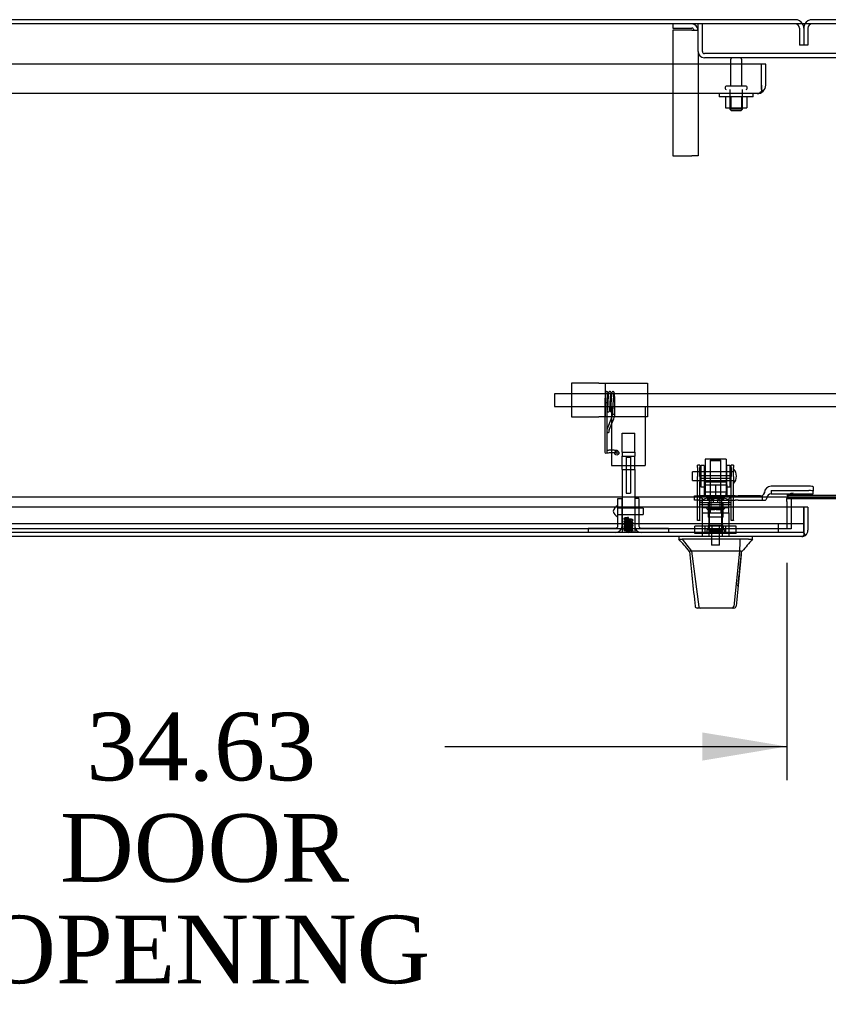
# Model space of a CAD drawing. Header units: inches. Extents: x 2 to 538, y -2 to 358.
# Tile 19 of 33: x 128 to 152, y 252 to 281. Entities that reach past the tile are written whole.
import ezdxf
from ezdxf.enums import TextEntityAlignment as Align
from ezdxf.lldxf.tags import DXFTag

# ---------------------------------------------------------------- set-up
doc = ezdxf.new("R2010")
doc.units = ezdxf.units.IN
doc.header["$MEASUREMENT"] = 0
for name, color, linetype in [('COM40147', 7, 'Continuous'), ('COM40430', 7, 'Continuous'), ('COM52826', 7, 'Continuous'), ('COM52829', 7, 'Continuous'), ('COM52832', 7, 'Continuous'), ('COM52833', 7, 'Continuous'), ('COM52854', 7, 'Continuous'), ('COM52855', 7, 'Continuous'), ('COM52856', 7, 'Continuous'), ('COM53519', 7, 'Continuous'), ('COM70782', 7, 'Continuous'), ('COM70838', 7, 'Continuous'), ('COM70839-6', 7, 'Continuous'), ('COM71126-3', 7, 'Continuous'), ('COM71127-1', 7, 'Continuous'), ('COM71128-1', 7, 'Continuous'), ('COM71129-1', 7, 'Continuous'), ('Default', 7, 'Continuous'), ('GSK11033', 7, 'Continuous'), ('HAN13064', 7, 'Continuous'), ('HAN13064_NUT', 7, 'Continuous'), ('HAN13064_SCREW', 7, 'Continuous'), ('HAN_NUT', 7, 'Continuous'), ('NTS166105', 7, 'Continuous'), ('NTS18147', 7, 'Continuous'), ('ROL87452', 7, 'Continuous'), ('RVT17750', 7, 'Continuous'), ('RVT17786', 7, 'Continuous'), ('RVT19000', 7, 'Continuous'), ('SPC87322', 7, 'Continuous'), ('SPR20245', 7, 'Continuous'), ('SPR20270', 7, 'Continuous'), ('STD26094', 7, 'Continuous'), ('STD26265', 7, 'Continuous'), ('WAF25059', 7, 'Continuous'), ('WAF25376', 7, 'Continuous'), ('WAM30038', 7, 'Continuous')]:
    doc.layers.add(name, color=color, linetype=linetype)
doc.styles.add('SEACAD_Times_New_Roman', font='times.ttf')
tags = doc.linetypes.add('HIDDEN2', pattern=[0.1875, 0.125, -0.0625]).pattern_tags.tags
tags[6:7] = [DXFTag(74, 4), DXFTag(75, 0), DXFTag(340, '0'), DXFTag(46, 0.0), DXFTag(50, 0.0), DXFTag(44, 0.0), DXFTag(45, 0.0)]
tags[4:5] = [DXFTag(74, 4), DXFTag(75, 0), DXFTag(340, '0'), DXFTag(46, 0.0), DXFTag(50, 0.0), DXFTag(44, 0.0), DXFTag(45, 0.0)]
doc.dimstyles.new('HAMMOND_(STH_-_540x360)', dxfattribs={"dimtxt": 2, "dimasz": 2.5, "dimexe": 1, "dimexo": 1, "dimgap": 0.5, "dimtad": 0, "dimtih": 1, "dimtoh": 1, "dimzin": 0, "dimdsep": 46, "dimtxsty": 'SEACAD_Times_New_Roman', "dimblk1": '_SE_FILLED', "dimblk2": '_SE_FILLED', "dimsah": 1, "dimcen": 1, "dimadec": 0, "dimazin": 0, "dimtfac": 0.8, "dimtofl": 0, "dimtmove": 0, "dimatfit": 3, "dimfxl": 1, "dimtolj": 1, "dimtzin": 0, "dimarcsym": 0})

# ---------------------------------------------------------------- blocks, each defined once
blk = doc.blocks.new('SE')
at = {"layer": 'COM40147', "color": 7, "linetype": 'HIDDEN2'}
for p, q in [((150.181, 279.831), (116.431, 279.831)), ((150.306, 279.831), (150.181, 279.831)), ((150.181, 279.206), (150.181, 279.831)), ((150.181, 279.206), (150.181, 279.831)), ((150.306, 279.206), (150.306, 279.831)), ((150.181, 279.206), (150.181, 279.206)), ((150.181, 279.079), (150.181, 279.206)), ((150.181, 279.206), (150.181, 279.028)), ((150.181, 279.079), (150.231, 279.028)), ((150.056, 278.956), (116.556, 278.956)), ((150.056, 278.956), (150.056, 278.956)), ((150.056, 278.956), (150.056, 278.956))]:
    blk.add_line(p, q, dxfattribs=at)
for start, end in [(270.1219, 314.5601), (314.5601, 0), (270, 270.0436)]:
    blk.add_arc((150.056, 279.206), 0.25, start, end, dxfattribs=at)
blk.add_open_spline([(150.181, 279.028), (150.16, 279.005), (150.139, 278.987), (150.097, 278.963), (150.077, 278.956), (150.056, 278.956)], degree=3, knots=[0, 0, 0, 0, 0.5, 0.5, 1, 1, 1, 1], dxfattribs=at)
at = {"layer": 'COM40430', "color": 7, "linetype": 'HIDDEN2'}
for p, q in [((147.556, 281.018), (147.556, 280.893)), ((147.556, 280.893), (148.121, 280.893)), ((148.121, 280.833), (147.556, 280.833)), ((147.556, 280.833), (147.556, 277.112)), ((148.121, 280.833), (148.306, 280.833)), ((148.306, 280.203), (148.306, 277.112)), ((147.556, 277.112), (148.121, 277.112)), ((148.306, 277.112), (148.121, 277.112))]:
    blk.add_line(p, q, dxfattribs=at)
for radius in [0.185, 0.06]:
    blk.add_arc((148.121, 280.833), radius, 0, 90, dxfattribs=at)
at = {"layer": 'COM52826', "color": 7, "linetype": 'Continuous'}
for p, q in [((151.431, 266.731), (115.806, 266.731)), ((151.431, 266.041), (151.431, 266.731)), ((151.556, 266.731), (151.431, 266.731)), ((151.431, 266.731), (151.431, 266.231)), ((151.556, 266.731), (151.556, 266.041)), ((151.431, 266.041), (151.431, 266.041)), ((151.431, 266.041), (151.431, 265.892)), ((151.431, 265.959), (151.431, 266.041)), ((151.431, 265.959), (151.48, 265.892)), ((151.371, 265.856), (115.866, 265.856)), ((151.371, 265.856), (151.371, 265.856)), ((151.371, 265.856), (151.371, 265.856))]:
    blk.add_line(p, q, dxfattribs=at)
for start, end in [(270.1208, 306.194), (306.194, 0), (270, 270.0589)]:
    blk.add_arc((151.371, 266.041), 0.185, start, end, dxfattribs=at)
blk.add_open_spline([(151.431, 265.892), (151.421, 265.88), (151.411, 265.872), (151.396, 265.862), (151.391, 265.86), (151.381, 265.857), (151.376, 265.856), (151.371, 265.856)], degree=3, knots=[0, 0, 0, 0, 0.5, 0.5, 0.75, 0.75, 1, 1, 1, 1], dxfattribs=at)
at = {"layer": 'COM52829', "color": 7, "linetype": 'Continuous'}
blk.add_line((151.056, 266.958), (151.056, 266.731), dxfattribs=at)
at = {"layer": 'COM52829', "color": 7, "linetype": 'HIDDEN2'}
for p, q in [((151.056, 266.731), (151.056, 266.081)), ((151.056, 266.081), (150.931, 266.081))]:
    blk.add_line(p, q, dxfattribs=at)
for radius, end in [(0.185, 172.8497), (0.06, 157.4313)]:
    blk.add_arc((151.116, 266.958), radius, 90, end, dxfattribs=at)
at = {"layer": 'COM52829', "color": 7, "linetype": 'Continuous'}
for radius, start in [(0.185, 172.8497), (0.06, 157.4313)]:
    blk.add_arc((151.116, 266.958), radius, start, 180, dxfattribs=at)
at = {"layer": 'COM52832', "color": 7, "linetype": 'HIDDEN2'}
for p, q in [((145.371, 270.393), (144.556, 270.393)), ((144.556, 270.393), (144.556, 269.393)), ((145.371, 270.393), (145.556, 270.393)), ((145.556, 270.393), (145.616, 270.393)), ((145.556, 270.393), (145.556, 269.393)), ((145.616, 270.393), (146.806, 270.393)), ((146.806, 270.393), (146.806, 269.393)), ((144.556, 269.393), (145.371, 269.393)), ((145.556, 269.393), (145.371, 269.393)), ((145.616, 269.393), (145.556, 269.393)), ((146.806, 269.393), (145.616, 269.393))]:
    blk.add_line(p, q, dxfattribs=at)
at = {"layer": 'COM52833', "color": 7, "linetype": 'HIDDEN2'}
for p, q in [((148.306, 280.203), (148.306, 281.018)), ((148.431, 280.203), (148.431, 281.018)), ((156.121, 280.143), (148.491, 280.143)), ((156.121, 280.018), (148.491, 280.018))]:
    blk.add_line(p, q, dxfattribs=at)
for radius in [0.185, 0.06]:
    blk.add_arc((148.491, 280.203), radius, 180, 270, dxfattribs=at)
at = {"layer": 'COM52854', "color": 7, "linetype": 'HIDDEN2'}
for p, q in [((145.743, 269.706), (145.743, 268.141)), ((145.743, 269.706), (146.743, 269.706)), ((146.743, 269.706), (146.743, 268.141)), ((145.743, 268.141), (145.743, 267.956)), ((145.743, 267.956), (146.743, 267.956)), ((146.743, 268.141), (146.743, 267.956))]:
    blk.add_line(p, q, dxfattribs=at)
blk.add_circle((145.899, 268.331), 0.0625, dxfattribs=at)
at = {"layer": 'COM52855', "color": 7, "linetype": 'HIDDEN2'}
for p, q in [((146.181, 268.206), (146.181, 267.143)), ((146.181, 268.206), (146.306, 268.206)), ((146.306, 268.206), (146.306, 267.143)), ((146.181, 267.143), (146.306, 267.143))]:
    blk.add_line(p, q, dxfattribs=at)
at = {"layer": 'COM52856', "color": 7, "linetype": 'HIDDEN2'}
for p, q in [((145.931, 266.166), (145.931, 266.981)), ((145.931, 266.981), (146.056, 266.981)), ((146.056, 266.166), (146.056, 266.981)), ((146.431, 266.981), (146.431, 266.166)), ((146.556, 266.981), (146.431, 266.981)), ((146.556, 266.981), (146.556, 266.166)), ((145.056, 266.106), (145.871, 266.106)), ((145.056, 266.106), (145.056, 265.981)), ((146.616, 266.106), (147.431, 266.106)), ((147.431, 266.106), (147.431, 265.981))]:
    blk.add_line(p, q, dxfattribs=at)
for centre, radius, start, end in [((145.871, 266.166), 0.185, 270, 0), ((145.871, 266.166), 0.06, 270, 0), ((146.616, 266.166), 0.185, 180, 270), ((146.616, 266.166), 0.06, 180, 270)]:
    blk.add_arc(centre, radius, start, end, dxfattribs=at)
at = {"layer": 'COM53519', "color": 7, "linetype": 'HIDDEN2'}
for p, q in [((144.056, 270.081), (144.056, 269.706)), ((223.056, 270.081), (144.056, 270.081)), ((144.056, 269.706), (145.743, 269.706)), ((146.743, 269.706), (223.056, 269.706))]:
    blk.add_line(p, q, dxfattribs=at)
at = {"layer": 'COM70782', "color": 7, "linetype": 'HIDDEN2'}
for p, q in [((146.056, 268.357), (146.056, 268.919)), ((146.056, 268.919), (146.431, 268.919)), ((146.431, 268.357), (146.431, 268.919)), ((146.056, 268.357), (146.056, 268.232)), ((146.056, 268.357), (146.431, 268.357)), ((146.056, 267.954), (146.056, 268.232)), ((146.056, 268.232), (146.431, 268.232)), ((146.431, 268.357), (146.431, 268.232)), ((146.431, 267.954), (146.431, 268.232)), ((146.056, 267.844), (146.056, 267.954)), ((146.056, 267.954), (146.431, 267.954)), ((146.431, 267.844), (146.431, 267.954)), ((146.056, 267.844), (146.056, 265.981)), ((146.056, 267.844), (146.431, 267.844)), ((146.431, 267.844), (146.431, 265.981))]:
    blk.add_line(p, q, dxfattribs=at)
at = {"layer": 'COM70838', "color": 7, "linetype": 'HIDDEN2'}
for p, q in [((151.582, 267.345), (150.462, 267.345)), ((151.707, 267.327), (151.707, 267.201)), ((148.197, 266.933), (148.197, 267.058)), ((148.197, 267.058), (148.322, 267.058)), ((148.804, 267.058), (148.322, 267.058)), ((149.405, 267.058), (148.839, 267.058)), ((149.405, 267.058), (149.493, 267.058)), ((150.152, 267.058), (149.493, 267.058)), ((150.207, 266.933), (150.207, 267.072)), ((150.269, 267.152), (150.269, 267.175)), ((150.462, 267.219), (151.582, 267.219)), ((150.462, 267.219), (150.462, 267.116)), ((150.462, 267.119), (151.707, 267.119)), ((151.707, 267.119), (151.707, 267.201)), ((148.322, 266.933), (148.197, 266.933)), ((148.322, 266.933), (149.405, 266.933)), ((149.493, 266.933), (149.405, 266.933)), ((149.493, 266.933), (150.207, 266.933)), ((150.207, 266.933), (150.277, 266.933)), ((150.337, 266.993), (150.337, 266.991))]:
    blk.add_line(p, q, dxfattribs=at)
for centre, radius, start, end in [((150.462, 267.152), 0.193, 90, 180), ((150.152, 267.175), 0.117, 270, 298.0398), ((150.152, 267.175), 0.117, 298.0398, 0), ((150.462, 266.991), 0.125, 90, 180), ((150.277, 266.993), 0.06, 270, 0)]:
    blk.add_arc(centre, radius, start, end, dxfattribs=at)
for centre, major_axis, start_param, end_param in [((151.582, 267.327), (-0.125, 0), 3.141593, 4.712389), ((151.582, 267.201), (0.125, 0), 0, 1.570796)]:
    blk.add_ellipse(centre, major_axis=major_axis, ratio=0.145455, start_param=start_param, end_param=end_param, dxfattribs=at)
at = {"layer": 'COM70839-6', "color": 7, "linetype": 'HIDDEN2'}
for p, q in [((148.291, 267.895), (148.291, 267.972)), ((148.361, 267.972), (148.291, 267.972)), ((148.361, 267.972), (148.361, 267.895)), ((149.283, 267.895), (149.283, 267.972)), ((149.353, 267.972), (149.283, 267.972)), ((149.353, 267.972), (149.353, 267.895)), ((148.291, 267.895), (148.291, 267.635)), ((148.291, 267.472), (148.291, 267.635)), ((148.361, 267.635), (148.361, 267.895)), ((149.283, 267.652), (148.361, 267.652)), ((148.361, 267.635), (148.361, 267.472)), ((149.283, 267.895), (149.283, 267.635)), ((149.283, 267.472), (149.283, 267.635)), ((149.353, 267.635), (149.353, 267.895)), ((149.353, 267.635), (149.353, 267.472)), ((148.291, 266.341), (148.291, 267.472)), ((148.361, 267.587), (149.283, 267.587)), ((148.361, 266.341), (148.361, 267.472)), ((149.283, 266.341), (149.283, 267.472)), ((149.353, 266.341), (149.353, 267.472)), ((149.283, 266.792), (148.361, 266.792)), ((148.291, 266.331), (148.291, 266.341)), ((148.361, 266.331), (148.291, 266.331)), ((148.361, 266.341), (148.361, 266.331)), ((149.283, 266.331), (149.283, 266.341)), ((149.353, 266.331), (149.283, 266.331)), ((149.353, 266.341), (149.353, 266.331))]:
    blk.add_line(p, q, dxfattribs=at)
at = {"layer": 'COM71126-3', "color": 7, "linetype": 'Continuous'}
blk.add_line((151.181, 281.143), (114.681, 281.143), dxfattribs=at)
at = {"layer": 'COM71126-3', "color": 7, "linetype": 'HIDDEN2'}
for p, q in [((151.306, 280.893), (151.306, 280.393)), ((151.431, 280.893), (151.431, 280.393)), ((151.431, 280.393), (151.306, 280.393))]:
    blk.add_line(p, q, dxfattribs=at)
at = {"layer": 'COM71126-3', "color": 7, "linetype": 'Continuous'}
blk.add_arc((151.181, 280.893), 0.25, 30, 90, dxfattribs=at)
at = {"layer": 'COM71126-3', "color": 7, "linetype": 'HIDDEN2'}
for radius, end in [(0.125, 90), (0.25, 30)]:
    blk.add_arc((151.181, 280.893), radius, 0, end, dxfattribs=at)
at = {"layer": 'COM71127-1', "color": 7, "linetype": 'Continuous'}
blk.add_line((189.181, 281.143), (151.681, 281.143), dxfattribs=at)
at = {"layer": 'COM71127-1', "color": 7, "linetype": 'HIDDEN2'}
for p, q in [((151.431, 280.893), (151.431, 280.393)), ((151.556, 280.893), (151.556, 280.393)), ((151.556, 280.393), (151.431, 280.393))]:
    blk.add_line(p, q, dxfattribs=at)
for radius, start in [(0.25, 150), (0.125, 90)]:
    blk.add_arc((151.681, 280.893), radius, start, 180, dxfattribs=at)
at = {"layer": 'COM71127-1', "color": 7, "linetype": 'Continuous'}
blk.add_arc((151.681, 280.893), 0.25, 90, 150, dxfattribs=at)
at = {"layer": 'COM71128-1', "color": 7, "linetype": 'Continuous'}
for p, q in [((226.306, 281.018), (114.556, 281.018)), ((224.556, 267.018), (116.306, 267.018)), ((150.931, 266.981), (152.821, 266.981)), ((150.931, 266.893), (150.931, 266.981)), ((150.931, 266.893), (150.931, 266.731))]:
    blk.add_line(p, q, dxfattribs=at)
at = {"layer": 'COM71128-1', "color": 7, "linetype": 'HIDDEN2'}
for p, q in [((150.931, 266.731), (150.931, 266.081)), ((150.931, 266.081), (116.306, 266.081))]:
    blk.add_line(p, q, dxfattribs=at)
at = {"layer": 'COM71129-1', "color": 7, "linetype": 'HIDDEN2'}
for p, q in [((153.806, 267.069), (150.931, 267.069)), ((151.06, 266.981), (150.932, 266.981))]:
    blk.add_line(p, q, dxfattribs=at)
at = {"layer": 'COM71129-1', "color": 7, "linetype": 'Continuous'}
for p, q in [((150.932, 266.981), (150.931, 266.981)), ((152.821, 266.981), (151.06, 266.981))]:
    blk.add_line(p, q, dxfattribs=at)
at = {"layer": 'GSK11033', "color": 7, "linetype": 'HIDDEN2'}
for p, q in [((151.431, 266.231), (115.806, 266.231)), ((150.681, 265.981), (150.681, 266.231)), ((151.431, 265.981), (115.806, 265.981))]:
    blk.add_line(p, q, dxfattribs=at)
at = {"layer": 'GSK11033', "color": 7, "linetype": 'Continuous'}
for p, q in [((151.431, 266.231), (151.431, 265.981)), ((151.431, 266.231), (151.431, 266.231)), ((151.431, 265.981), (151.431, 265.981))]:
    blk.add_line(p, q, dxfattribs=at)
at = {"layer": 'HAN13064', "color": 7, "linetype": 'HIDDEN2'}
for p, q in [((148.692, 268.139), (148.662, 268.109)), ((148.662, 268.109), (148.982, 268.109)), ((148.662, 268.109), (148.662, 267.058)), ((148.952, 268.139), (148.692, 268.139)), ((148.982, 268.109), (148.952, 268.139)), ((148.982, 267.058), (148.982, 268.109)), ((148.426, 266.558), (148.622, 266.558)), ((148.426, 266.558), (148.426, 265.856)), ((148.622, 266.558), (149.021, 266.558)), ((148.622, 266.558), (148.622, 265.856)), ((148.662, 266.683), (148.662, 266.558)), ((148.662, 266.683), (148.822, 266.683)), ((148.822, 266.683), (148.982, 266.683)), ((148.982, 266.683), (148.982, 266.558)), ((149.021, 266.558), (149.217, 266.558)), ((149.021, 266.558), (149.021, 265.856)), ((149.217, 266.558), (149.217, 265.856))]:
    blk.add_line(p, q, dxfattribs=at)
at = {"layer": 'HAN13064', "color": 7, "linetype": 'Continuous'}
for p, q in [((147.732, 265.856), (147.732, 265.773)), ((147.732, 265.776), (147.831, 265.776)), ((147.845, 265.776), (147.831, 265.776)), ((147.831, 265.776), (148.114, 265.421)), ((147.923, 265.776), (147.845, 265.776)), ((149.54, 265.776), (147.923, 265.776)), ((149.72, 265.776), (149.54, 265.776)), ((149.798, 265.776), (149.72, 265.776)), ((149.798, 265.776), (149.912, 265.776)), ((149.912, 265.773), (149.912, 265.856)), ((148.032, 265.421), (148.046, 265.421)), ((148.114, 265.421), (148.046, 265.421)), ((148.16, 265.421), (148.114, 265.421)), ((148.114, 265.421), (148.33, 263.783)), ((148.252, 265.421), (148.16, 265.421)), ((149.529, 265.421), (148.252, 265.421)), ((149.529, 265.421), (149.365, 263.786)), ((149.558, 265.421), (149.529, 265.421)), ((149.574, 265.421), (149.558, 265.421)), ((149.584, 265.421), (149.574, 265.421)), ((149.584, 265.421), (149.612, 265.421)), ((148.216, 263.797), (148.216, 263.795)), ((148.376, 263.741), (148.276, 263.741)), ((149.313, 263.741), (148.376, 263.741)), ((149.367, 263.741), (149.313, 263.741)), ((149.427, 263.795), (149.427, 263.797))]:
    blk.add_line(p, q, dxfattribs=at)
for centre, radius, start, end in [((144.281, 262.442), 4.799, 38.3744, 44.0095), ((162.027, 255.232), 16.062, 138.9673, 140.6254), ((87.567, 271.466), 62.32, 353.47841, 354.43409), ((148.276, 263.801), 0.06, 185.9929, 270.0075), ((149.311, 263.797), 0.0554, 272.131, 348.8293), ((149.367, 263.801), 0.06, 269.9911, 354.4242)]:
    blk.add_arc(centre, radius, start, end, dxfattribs=at)
for points in [[(149.54, 265.776), (149.537, 265.658), (149.533, 265.54), (149.529, 265.421)], [(148.046, 265.421), (148.103, 264.88), (148.159, 264.338), (148.216, 263.797)], [(149.584, 265.421), (149.532, 264.88), (149.479, 264.339), (149.427, 263.797)]]:
    blk.add_open_spline(points, degree=3, dxfattribs=at)
blk.add_open_spline([(148.33, 263.783), (148.333, 263.771), (148.339, 263.76), (148.355, 263.745), (148.366, 263.741), (148.376, 263.741)], degree=3, knots=[0, 0, 0, 0, 0.5, 0.5, 1, 1, 1, 1], dxfattribs=at)
at = {"layer": 'HAN13064_NUT', "color": 7, "linetype": 'HIDDEN2'}
for p, q in [((148.489, 267.433), (148.489, 267.383)), ((148.489, 267.383), (148.655, 267.383)), ((148.489, 267.383), (148.489, 267.058)), ((149.124, 267.463), (148.519, 267.463)), ((148.655, 267.383), (148.822, 267.383)), ((148.822, 267.383), (148.988, 267.383)), ((148.822, 267.383), (148.822, 267.058)), ((148.988, 267.383), (149.154, 267.383)), ((149.154, 267.383), (149.154, 267.433)), ((149.154, 267.383), (149.154, 267.058))]:
    blk.add_line(p, q, dxfattribs=at)
for centre, start, end in [((148.519, 267.433), 90, 180), ((149.124, 267.433), 0, 90)]:
    blk.add_arc(centre, 0.03, start, end, dxfattribs=at)
at = {"layer": 'HAN13064_SCREW', "color": 7, "linetype": 'HIDDEN2'}
for p, q in [((148.711, 266.188), (148.599, 266.188)), ((148.599, 266.188), (148.599, 266.051)), ((148.933, 266.188), (148.711, 266.188)), ((148.711, 266.188), (148.711, 266.051)), ((149.044, 266.188), (148.933, 266.188)), ((148.933, 266.188), (148.933, 266.051)), ((149.044, 266.188), (149.044, 266.051)), ((149.084, 266.051), (148.559, 266.051)), ((148.559, 266.051), (148.559, 265.981)), ((148.706, 265.981), (148.706, 265.606)), ((148.938, 265.606), (148.938, 265.981)), ((149.084, 265.981), (149.084, 266.051)), ((148.938, 265.606), (148.706, 265.606))]:
    blk.add_line(p, q, dxfattribs=at)
at = {"layer": 'HAN_NUT', "color": 7, "linetype": 'HIDDEN2'}
for p, q in [((148.516, 266.166), (148.21, 266.166)), ((148.21, 265.951), (148.21, 266.166)), ((149.128, 266.166), (148.516, 266.166)), ((148.516, 265.951), (148.516, 266.166)), ((149.434, 266.166), (149.128, 266.166)), ((149.128, 265.951), (149.128, 266.166)), ((149.434, 265.951), (149.434, 266.166)), ((148.516, 265.951), (148.21, 265.951)), ((149.128, 265.951), (148.516, 265.951)), ((149.434, 265.951), (149.128, 265.951))]:
    blk.add_line(p, q, dxfattribs=at)
at = {"layer": 'NTS166105', "color": 7, "linetype": 'HIDDEN2'}
for p, q in [((149.115, 278.86), (149.115, 278.54)), ((149.277, 278.86), (149.277, 278.54)), ((149.586, 278.86), (149.586, 278.54)), ((149.747, 278.86), (149.747, 278.54)), ((149.115, 278.54), (149.277, 278.54)), ((149.277, 278.54), (149.586, 278.54)), ((149.586, 278.54), (149.747, 278.54))]:
    blk.add_line(p, q, dxfattribs=at)
at = {"layer": 'NTS18147', "color": 7, "linetype": 'HIDDEN2'}
for p, q in [((148.359, 266.926), (148.359, 266.988)), ((148.422, 266.988), (148.359, 266.988)), ((148.427, 266.926), (148.359, 266.926)), ((148.359, 266.926), (148.359, 266.863)), ((148.359, 266.863), (148.427, 266.863)), ((148.422, 266.988), (148.422, 266.926)), ((148.427, 266.863), (148.427, 266.926)), ((148.427, 266.863), (148.754, 266.863)), ((148.622, 266.988), (148.59, 266.988)), ((148.602, 266.863), (148.602, 266.426)), ((148.89, 266.926), (148.754, 266.926)), ((148.754, 266.926), (148.754, 266.863)), ((148.754, 266.863), (148.89, 266.863)), ((148.89, 266.863), (148.89, 266.926)), ((148.89, 266.863), (149.217, 266.863)), ((149.053, 266.988), (149.022, 266.988)), ((149.042, 266.426), (149.042, 266.863)), ((149.285, 266.926), (149.217, 266.926)), ((149.217, 266.926), (149.217, 266.863)), ((149.217, 266.863), (149.285, 266.863)), ((149.222, 266.926), (149.222, 266.988)), ((149.285, 266.988), (149.222, 266.988)), ((149.285, 266.926), (149.285, 266.988)), ((149.285, 266.863), (149.285, 266.926)), ((149.042, 266.426), (148.602, 266.426))]:
    blk.add_line(p, q, dxfattribs=at)
for centre, start_param, end_param in [((148.59, 266.67), 2.506883, 3.776302), ((148.622, 266.67), 2.506883, 3.141593), ((149.022, 266.67), 3.141593, 3.776302), ((149.053, 266.67), 2.506883, 3.776302)]:
    blk.add_ellipse(centre, major_axis=(0, -0.318), ratio=0.866025, start_param=start_param, end_param=end_param, dxfattribs=at)
at = {"layer": 'ROL87452', "color": 7, "linetype": 'HIDDEN2'}
for p, q in [((148.509, 268.143), (148.509, 267.143)), ((149.134, 268.143), (148.509, 268.143)), ((149.134, 268.143), (149.134, 267.143))]:
    blk.add_line(p, q, dxfattribs=at)
at = {"layer": 'RVT17750', "color": 7, "linetype": 'HIDDEN2'}
for p, q in [((146.681, 266.7), (145.931, 266.7)), ((145.931, 266.513), (146.681, 266.513)), ((146.681, 266.7), (146.681, 266.513))]:
    blk.add_line(p, q, dxfattribs=at)
for centre, radius, start, end in [((146.016, 266.564), 0.226, 113.1906, 169.3586), ((145.928, 266.77), 0.003, 0, 113.1906), ((146.016, 266.648), 0.226, 190.6414, 246.8094), ((145.928, 266.443), 0.003, 246.8094, 0)]:
    blk.add_arc(centre, radius, start, end, dxfattribs=at)
at = {"layer": 'RVT17786', "color": 7, "linetype": 'HIDDEN2'}
for p, q in [((148.143, 267.518), (148.143, 267.768)), ((149.353, 267.768), (148.143, 267.768)), ((148.143, 267.518), (149.353, 267.518))]:
    blk.add_line(p, q, dxfattribs=at)
blk.add_arc((149.12, 267.643), 0.318, 317.1291, 42.8709, dxfattribs=at)
at = {"layer": 'RVT19000', "color": 7, "linetype": 'HIDDEN2'}
for p, q in [((149.134, 267.171), (148.509, 267.171)), ((148.509, 267.143), (148.509, 267.058)), ((148.627, 267.058), (148.627, 266.933)), ((148.839, 267.058), (148.804, 267.058)), ((149.017, 266.933), (149.017, 267.058)), ((149.134, 267.058), (149.134, 267.143)), ((148.681, 266.933), (148.681, 266.721)), ((148.962, 266.721), (148.962, 266.933)), ((148.962, 266.721), (148.681, 266.721))]:
    blk.add_line(p, q, dxfattribs=at)
at = {"layer": 'SPC87322', "color": 7, "linetype": 'HIDDEN2'}
for p, q in [((148.584, 267.058), (148.584, 266.933)), ((148.594, 267.058), (148.594, 266.933)), ((149.049, 267.058), (149.049, 266.933)), ((149.059, 267.058), (149.059, 266.933)), ((148.429, 266.933), (148.429, 266.558)), ((149.214, 266.558), (149.214, 266.933))]:
    blk.add_line(p, q, dxfattribs=at)
at = {"layer": 'SPR20245', "color": 7, "linetype": 'HIDDEN2'}
for p, q in [((145.541, 269.825), (145.541, 268.388)), ((145.611, 268.388), (145.611, 269.825)), ((145.841, 269.49), (145.841, 269.93)), ((145.747, 269.367), (145.614, 269.04)), ((145.771, 269.563), (145.771, 269.49)), ((145.678, 269.014), (145.812, 269.341)), ((145.676, 268.992), (145.676, 269)), ((145.676, 268.969), (145.676, 268.992)), ((145.541, 268.388), (145.541, 268.356)), ((145.611, 268.356), (145.611, 268.388)), ((145.871, 268.362), (145.871, 268.353)), ((145.941, 268.353), (145.941, 268.362))]:
    blk.add_line(p, q, dxfattribs=at)
for centre, radius, start, end in [((145.446, 269.49), 0.325, 337.82, 359.9619), ((145.446, 269.49), 0.395, 337.8293, 359.9693), ((145.713, 269), 0.107, 157.9383, 163.4727), ((145.641, 268.969), 0.035, 211.0027, 0), ((145.712, 269), 0.0365, 157.8724, 179.8366), ((145.576, 268.356), 0.035, 180, 0)]:
    blk.add_arc(centre, radius, start, end, dxfattribs=at)
for centre, major_axis, ratio, start_param, end_param in [((145.576, 269.825), (-0.035, 0), 0.070801, 0, 3.141593), ((145.806, 269.93), (-0.035, 0), 0.325568, 1.496185, 3.160234), ((145.806, 269.49), (-0.035, 0), 0.325568, 0, 3.141593), ((145.641, 269.049), (-0.035, 0), 0.945519, 5.029181, 5.742086), ((145.646, 269.027), (-0.0324, 0.0132), 0.30389, 0, 0.122923)]:
    blk.add_ellipse(centre, major_axis=major_axis, ratio=ratio, start_param=start_param, end_param=end_param, dxfattribs=at)
blk.add_ellipse((145.906, 268.353), major_axis=(-0.035, 0), ratio=0.99749, dxfattribs=at)
for points, knots in [([(145.647, 270.03), (145.647, 270.034), (145.645, 270.056), (145.642, 270.086), (145.637, 270.112), (145.631, 270.128), (145.618, 270.139), (145.606, 270.143), (145.595, 270.143), (145.587, 270.141), (145.581, 270.138), (145.575, 270.133), (145.57, 270.126), (145.564, 270.111), (145.558, 270.079), (145.553, 270.025), (145.547, 269.934), (145.543, 269.867), (145.541, 269.825)], [0.8360054, 0.8360054, 0.8360054, 0.8360054, 0.8401034, 0.8576305, 0.8723151, 0.883339, 0.8870782, 0.8903037, 0.8927004, 0.8951422, 0.896595, 0.8986897, 0.9046093, 0.9155719, 0.9306914, 0.949847, 0.9729641, 1, 1, 1, 1]), ([(145.611, 269.825), (145.613, 269.868), (145.617, 269.937), (145.623, 270.025), (145.627, 270.069), (145.628, 270.085), (145.629, 270.089), (145.629, 270.089)], [0, 0, 0, 0, 0.02866913, 0.05227225, 0.07083468, 0.08441289, 0.09033043, 0.09033043, 0.09033043, 0.09033043]), ([(145.611, 269.574), (145.611, 269.573), (145.613, 269.566), (145.617, 269.556), (145.633, 269.546), (145.646, 269.543), (145.66, 269.545), (145.67, 269.551), (145.678, 269.56), (145.683, 269.57), (145.686, 269.584), (145.691, 269.621), (145.696, 269.685), (145.701, 269.772), (145.706, 269.861), (145.711, 269.946), (145.716, 270.016), (145.72, 270.062), (145.722, 270.083), (145.723, 270.086), (145.722, 270.086)], [0.289711, 0.289711, 0.289711, 0.289711, 0.2908226, 0.3017941, 0.3051176, 0.3085171, 0.3122292, 0.316234, 0.3195848, 0.3223847, 0.3335681, 0.3527774, 0.3754408, 0.3974844, 0.4185614, 0.4386729, 0.458177, 0.4770837, 0.4887516, 0.4953426, 0.4953426, 0.4953426, 0.4953426]), ([(145.74, 270.03), (145.739, 270.048), (145.736, 270.078), (145.732, 270.109), (145.727, 270.123), (145.722, 270.13), (145.717, 270.135), (145.71, 270.14), (145.701, 270.143), (145.69, 270.143), (145.68, 270.141), (145.668, 270.133), (145.66, 270.121), (145.655, 270.106), (145.65, 270.073), (145.646, 270.017), (145.641, 269.943), (145.636, 269.859), (145.632, 269.776), (145.627, 269.703), (145.623, 269.648), (145.62, 269.617), (145.618, 269.601), (145.618, 269.599), (145.618, 269.599)], [0.4316406, 0.4316406, 0.4316406, 0.4316406, 0.4485246, 0.4646426, 0.4759982, 0.4796135, 0.4805655, 0.4827826, 0.4861398, 0.4882062, 0.4910477, 0.4945935, 0.4994018, 0.5105759, 0.5282455, 0.5476814, 0.567706, 0.5873989, 0.6066984, 0.6253738, 0.6425775, 0.657387, 0.6646914, 0.6710215, 0.6710215, 0.6710215, 0.6710215]), ([(145.694, 269.656), (145.695, 269.643), (145.697, 269.615), (145.701, 269.586), (145.705, 269.57), (145.713, 269.555), (145.726, 269.545), (145.737, 269.543), (145.751, 269.544), (145.761, 269.549), (145.775, 269.563), (145.78, 269.587), (145.785, 269.621), (145.789, 269.679), (145.794, 269.756), (145.799, 269.848), (145.804, 269.942), (145.81, 270.023), (145.815, 270.075), (145.816, 270.088), (145.816, 270.089), (145.816, 270.089)], [0.6619215, 0.6619215, 0.6619215, 0.6619215, 0.674485, 0.6923113, 0.7040326, 0.710762, 0.7141347, 0.7172606, 0.7206673, 0.7244595, 0.7286883, 0.7453518, 0.762321, 0.7810383, 0.8017963, 0.8237219, 0.8461678, 0.868956, 0.8904804, 0.907819, 0.9088333, 0.9088333, 0.9088333, 0.9088333]), ([(145.841, 269.93), (145.839, 269.967), (145.835, 270.022), (145.83, 270.081), (145.825, 270.109), (145.82, 270.123), (145.812, 270.133), (145.806, 270.138), (145.798, 270.142), (145.788, 270.144), (145.779, 270.142), (145.77, 270.139), (145.763, 270.134), (145.757, 270.128), (145.748, 270.108), (145.745, 270.08), (145.741, 270.035), (145.736, 269.972), (145.732, 269.897), (145.727, 269.814), (145.722, 269.731), (145.718, 269.66), (145.713, 269.614), (145.711, 269.598), (145.711, 269.596), (145.711, 269.596)], [0, 0, 0, 0, 0.0256286, 0.0458328, 0.0604925, 0.0696494, 0.0747635, 0.0779954, 0.0800699, 0.0823833, 0.0857709, 0.0875345, 0.089056, 0.0953116, 0.1030529, 0.1202119, 0.1374986, 0.1553166, 0.1737093, 0.192778, 0.2126323, 0.233255, 0.2525417, 0.2665919, 0.2700822, 0.2700822, 0.2700822, 0.2700822]), ([(145.602, 268.334), (145.603, 268.334), (145.609, 268.334), (145.625, 268.336), (145.658, 268.338), (145.699, 268.339), (145.744, 268.339), (145.789, 268.339), (145.83, 268.337), (145.861, 268.336), (145.875, 268.334), (145.88, 268.333)], [0.1930773, 0.1930773, 0.1930773, 0.1930773, 0.1976391, 0.2666733, 0.3440338, 0.4244202, 0.5057996, 0.5874593, 0.6689841, 0.7498906, 0.8114146, 0.8114146, 0.8114146, 0.8114146]), ([(145.941, 268.362), (145.94, 268.367), (145.939, 268.375), (145.933, 268.386), (145.926, 268.392), (145.919, 268.396), (145.911, 268.399), (145.899, 268.402), (145.879, 268.404), (145.845, 268.407), (145.804, 268.408), (145.759, 268.409), (145.712, 268.409), (145.667, 268.408), (145.633, 268.406), (145.616, 268.405), (145.61, 268.405)], [0, 0, 0, 0, 0.024884, 0.0455747, 0.0641744, 0.0826253, 0.105431, 0.1497419, 0.23206, 0.3090965, 0.3901054, 0.4699209, 0.5494085, 0.628921, 0.7086984, 0.7554683, 0.7554683, 0.7554683, 0.7554683])]:
    blk.add_open_spline(points, degree=3, knots=knots, dxfattribs=at)
at = {"layer": 'SPR20270', "color": 7, "linetype": 'HIDDEN2'}
for p, q in [((146.243, 266.387), (146.243, 266.419)), ((146.243, 266.014), (146.243, 265.981))]:
    blk.add_line(p, q, dxfattribs=at)
for points, knots in [([(146.243, 266.419), (146.226, 266.417), (146.198, 266.414), (146.161, 266.41), (146.137, 266.405), (146.12, 266.401), (146.11, 266.395), (146.106, 266.384), (146.109, 266.372), (146.122, 266.363), (146.138, 266.359), (146.17, 266.354), (146.204, 266.35), (146.242, 266.346), (146.268, 266.344), (146.28, 266.342), (146.28, 266.342)], [0, 0, 0, 0, 0.0123737, 0.0230095, 0.0318699, 0.0402111, 0.0484917, 0.0529456, 0.0560712, 0.0615174, 0.0746374, 0.0849543, 0.0944661, 0.1042387, 0.1141814, 0.114272, 0.114272, 0.114272, 0.114272]), ([(146.35, 266.352), (146.349, 266.352), (146.346, 266.352), (146.331, 266.349), (146.302, 266.345), (146.266, 266.341), (146.23, 266.337), (146.196, 266.333), (146.168, 266.33), (146.143, 266.326), (146.125, 266.323), (146.11, 266.314), (146.105, 266.3), (146.113, 266.284), (146.129, 266.28), (146.157, 266.275), (146.191, 266.271), (146.227, 266.267), (146.257, 266.264), (146.274, 266.262), (146.28, 266.261)], [0.1605224, 0.1605224, 0.1605224, 0.1605224, 0.1656371, 0.1744373, 0.1843614, 0.1940984, 0.2035105, 0.2125439, 0.2209728, 0.2285957, 0.2388401, 0.2473321, 0.2515245, 0.2568338, 0.2699703, 0.2808304, 0.2907799, 0.3003058, 0.3094622, 0.3140125, 0.3140125, 0.3140125, 0.3140125]), ([(146.351, 266.272), (146.351, 266.272), (146.35, 266.272), (146.341, 266.269), (146.318, 266.266), (146.287, 266.262), (146.252, 266.258), (146.214, 266.254), (146.18, 266.25), (146.145, 266.245), (146.125, 266.241), (146.112, 266.235), (146.107, 266.225), (146.106, 266.218), (146.113, 266.204), (146.135, 266.198), (146.161, 266.193), (146.199, 266.189), (146.232, 266.185), (146.261, 266.182), (146.276, 266.18), (146.28, 266.18)], [0.3602191, 0.3602191, 0.3602191, 0.3602191, 0.3621534, 0.3702225, 0.3794341, 0.3887796, 0.3982258, 0.4077536, 0.4173725, 0.4271143, 0.4401838, 0.4479188, 0.451095, 0.45435, 0.4583353, 0.4699414, 0.4842259, 0.4927616, 0.5017214, 0.5110345, 0.5143106, 0.5143106, 0.5143106, 0.5143106]), ([(146.351, 266.19), (146.351, 266.19), (146.35, 266.19), (146.346, 266.189), (146.332, 266.187), (146.306, 266.183), (146.273, 266.179), (146.236, 266.175), (146.199, 266.171), (146.159, 266.166), (146.129, 266.161), (146.113, 266.154), (146.106, 266.144), (146.109, 266.125), (146.125, 266.123), (146.152, 266.112), (146.191, 266.11), (146.229, 266.104), (146.259, 266.101), (146.276, 266.1), (146.28, 266.099)], [0.5604529, 0.5604529, 0.5604529, 0.5604529, 0.5616767, 0.5664586, 0.5745212, 0.5834784, 0.5929585, 0.6025362, 0.6121318, 0.6216985, 0.6378871, 0.6462778, 0.6517932, 0.6563241, 0.6659796, 0.6811974, 0.6913144, 0.7013016, 0.7110974, 0.714638, 0.714638, 0.714638, 0.714638]), ([(146.135, 266.291), (146.135, 266.291), (146.137, 266.292), (146.148, 266.294), (146.173, 266.298), (146.208, 266.302), (146.246, 266.306), (146.283, 266.31), (146.315, 266.314), (146.341, 266.318), (146.358, 266.321), (146.371, 266.326), (146.379, 266.336), (146.381, 266.347), (146.372, 266.359), (146.358, 266.364), (146.335, 266.368), (146.305, 266.372), (146.271, 266.376), (146.237, 266.379), (146.215, 266.382), (146.206, 266.383)], [0.7608233, 0.7608233, 0.7608233, 0.7608233, 0.7633264, 0.7717047, 0.7819085, 0.792178, 0.8020674, 0.8115812, 0.8208123, 0.8297932, 0.8384803, 0.8456208, 0.8495469, 0.854213, 0.8594979, 0.8694109, 0.8800868, 0.8890795, 0.8982974, 0.9077525, 0.9152781, 0.9152781, 0.9152781, 0.9152781]), ([(146.135, 266.21), (146.135, 266.21), (146.136, 266.21), (146.141, 266.211), (146.154, 266.214), (146.18, 266.218), (146.213, 266.221), (146.25, 266.225), (146.287, 266.229), (146.327, 266.234), (146.358, 266.239), (146.374, 266.247), (146.381, 266.257), (146.378, 266.275), (146.361, 266.278), (146.334, 266.289), (146.295, 266.291), (146.258, 266.297), (146.227, 266.299), (146.211, 266.301), (146.207, 266.302)], [0.5604529, 0.5604529, 0.5604529, 0.5604529, 0.5616767, 0.5664586, 0.5745212, 0.5834784, 0.5929585, 0.6025362, 0.6121318, 0.6216985, 0.6378871, 0.6462778, 0.6517932, 0.6563241, 0.6659796, 0.6811974, 0.6913144, 0.7013016, 0.7110974, 0.714638, 0.714638, 0.714638, 0.714638]), ([(146.135, 266.129), (146.135, 266.129), (146.136, 266.129), (146.146, 266.131), (146.168, 266.135), (146.199, 266.139), (146.235, 266.143), (146.272, 266.147), (146.307, 266.151), (146.341, 266.155), (146.361, 266.16), (146.374, 266.166), (146.38, 266.175), (146.38, 266.183), (146.374, 266.197), (146.352, 266.203), (146.325, 266.207), (146.287, 266.212), (146.254, 266.215), (146.226, 266.218), (146.21, 266.22), (146.206, 266.221)], [0.3602191, 0.3602191, 0.3602191, 0.3602191, 0.3621534, 0.3702225, 0.3794341, 0.3887796, 0.3982258, 0.4077536, 0.4173725, 0.4271143, 0.4401838, 0.4479188, 0.451095, 0.45435, 0.4583353, 0.4699414, 0.4842259, 0.4927616, 0.5017214, 0.5110345, 0.5143106, 0.5143106, 0.5143106, 0.5143106]), ([(146.14, 266.376), (146.14, 266.376), (146.141, 266.376), (146.147, 266.376), (146.164, 266.378), (146.198, 266.382), (146.226, 266.385), (146.243, 266.387)], [0.96130335, 0.96130335, 0.96130335, 0.96130335, 0.96211844, 0.96852821, 0.97692665, 0.98740382, 1, 1, 1, 1]), ([(146.351, 266.109), (146.351, 266.109), (146.349, 266.109), (146.339, 266.107), (146.313, 266.103), (146.278, 266.099), (146.24, 266.095), (146.203, 266.091), (146.171, 266.087), (146.145, 266.083), (146.128, 266.079), (146.115, 266.075), (146.107, 266.065), (146.106, 266.054), (146.115, 266.042), (146.129, 266.037), (146.152, 266.033), (146.182, 266.029), (146.216, 266.025), (146.25, 266.021), (146.271, 266.019), (146.28, 266.018)], [0.7608233, 0.7608233, 0.7608233, 0.7608233, 0.7633264, 0.7717047, 0.7819085, 0.792178, 0.8020674, 0.8115812, 0.8208123, 0.8297932, 0.8384803, 0.8456208, 0.8495469, 0.854213, 0.8594979, 0.8694109, 0.8800868, 0.8890795, 0.8982974, 0.9077525, 0.9152781, 0.9152781, 0.9152781, 0.9152781]), ([(146.137, 266.049), (146.137, 266.049), (146.14, 266.049), (146.156, 266.052), (146.185, 266.056), (146.22, 266.06), (146.257, 266.064), (146.29, 266.068), (146.319, 266.071), (146.344, 266.075), (146.361, 266.078), (146.376, 266.086), (146.381, 266.101), (146.373, 266.116), (146.357, 266.12), (146.329, 266.126), (146.295, 266.13), (146.259, 266.134), (146.229, 266.137), (146.212, 266.139), (146.206, 266.139)], [0.1605224, 0.1605224, 0.1605224, 0.1605224, 0.1656371, 0.1744373, 0.1843614, 0.1940984, 0.2035105, 0.2125439, 0.2209728, 0.2285957, 0.2388401, 0.2473321, 0.2515245, 0.2568338, 0.2699703, 0.2808304, 0.2907799, 0.3003058, 0.3094622, 0.3140125, 0.3140125, 0.3140125, 0.3140125]), ([(146.243, 265.981), (146.261, 265.983), (146.288, 265.986), (146.325, 265.991), (146.35, 265.995), (146.367, 266), (146.376, 266.005), (146.381, 266.017), (146.377, 266.029), (146.365, 266.038), (146.348, 266.041), (146.316, 266.046), (146.282, 266.05), (146.244, 266.054), (146.219, 266.057), (146.207, 266.058), (146.207, 266.058)], [0, 0, 0, 0, 0.0123737, 0.0230095, 0.0318699, 0.0402111, 0.0484917, 0.0529456, 0.0560712, 0.0615174, 0.0746374, 0.0849543, 0.0944661, 0.1042387, 0.1141814, 0.114272, 0.114272, 0.114272, 0.114272]), ([(146.347, 266.024), (146.346, 266.024), (146.345, 266.025), (146.34, 266.025), (146.322, 266.023), (146.288, 266.019), (146.261, 266.016), (146.243, 266.014)], [0.96130335, 0.96130335, 0.96130335, 0.96130335, 0.96211844, 0.96852821, 0.97692665, 0.98740382, 1, 1, 1, 1])]:
    blk.add_open_spline(points, degree=3, knots=knots, dxfattribs=at)
at = {"layer": 'STD26094', "color": 7, "linetype": 'HIDDEN2'}
for p, q in [((149.266, 279.958), (149.266, 279.181)), ((149.596, 279.181), (149.596, 279.958)), ((149.106, 279.151), (149.106, 279.111)), ((149.726, 279.181), (149.136, 279.181)), ((149.243, 279.081), (149.243, 278.494)), ((149.618, 278.494), (149.618, 279.081)), ((149.756, 279.111), (149.756, 279.151)), ((149.618, 278.494), (149.243, 278.494)), ((149.243, 278.494), (149.281, 278.456)), ((149.281, 278.456), (149.581, 278.456)), ((149.581, 278.456), (149.618, 278.494))]:
    blk.add_line(p, q, dxfattribs=at)
for centre, radius, start, end in [((149.326, 279.958), 0.06, 90, 180), ((149.536, 279.958), 0.06, 0, 90), ((149.136, 279.151), 0.03, 90, 180), ((149.136, 279.111), 0.03, 180, 270), ((149.726, 279.151), 0.03, 0, 90), ((149.726, 279.111), 0.03, 270, 0)]:
    blk.add_arc(centre, radius, start, end, dxfattribs=at)
at = {"layer": 'STD26265', "color": 7, "linetype": 'HIDDEN2'}
for p, q in [((149.007, 266.981), (148.637, 266.981)), ((148.637, 266.981), (148.637, 266.016)), ((149.007, 266.016), (149.007, 266.981)), ((149.007, 266.016), (148.637, 266.016)), ((148.637, 266.016), (148.672, 265.981)), ((148.972, 265.981), (149.007, 266.016))]:
    blk.add_line(p, q, dxfattribs=at)
at = {"layer": 'WAF25059', "color": 7, "linetype": 'HIDDEN2'}
for p, q in [((148.931, 278.956), (148.931, 278.86)), ((149.931, 278.86), (148.931, 278.86)), ((149.931, 278.86), (149.931, 278.956))]:
    blk.add_line(p, q, dxfattribs=at)
at = {"layer": 'WAF25376', "color": 7, "linetype": 'HIDDEN2'}
for p, q in [((148.385, 267.958), (148.385, 267.328)), ((148.485, 267.958), (148.385, 267.958)), ((148.485, 267.958), (148.485, 267.328)), ((149.158, 267.328), (149.158, 267.958)), ((149.258, 267.958), (149.158, 267.958)), ((149.258, 267.328), (149.258, 267.958)), ((148.385, 267.328), (148.485, 267.328)), ((149.158, 267.328), (149.258, 267.328))]:
    blk.add_line(p, q, dxfattribs=at)
at = {"layer": 'WAM30038', "color": 7, "linetype": 'HIDDEN2'}
for p, q in [((148.447, 266.738), (149.197, 266.738)), ((148.447, 266.738), (148.447, 266.714)), ((148.447, 266.714), (149.197, 266.714)), ((148.648, 266.65), (148.593, 266.65)), ((148.62, 266.695), (148.648, 266.65)), ((148.661, 266.666), (148.636, 266.705)), ((148.673, 266.65), (148.644, 266.695)), ((148.648, 266.65), (148.661, 266.666)), ((148.804, 266.65), (148.673, 266.65)), ((148.804, 266.695), (148.804, 266.65)), ((148.839, 266.65), (148.839, 266.695)), ((148.971, 266.65), (148.839, 266.65)), ((148.999, 266.695), (148.971, 266.65)), ((149.007, 266.705), (148.983, 266.666)), ((148.983, 266.666), (148.996, 266.65)), ((148.996, 266.65), (149.024, 266.695)), ((149.05, 266.65), (148.996, 266.65)), ((149.197, 266.714), (149.197, 266.738))]:
    blk.add_line(p, q, dxfattribs=at)
for centre, radius, start, end in [((147.919, 266.13), 0.85, 41.7058, 43.4493), ((148.822, 266.696), 0.0181, 91.7718, 183.073), ((148.821, 266.696), 0.0182, 357.1609, 87.9942), ((149.728, 266.127), 0.854, 136.5547, 138.2901)]:
    blk.add_arc(centre, radius, start, end, dxfattribs=at)
for points, knots in [([(148.593, 266.65), (148.582, 266.663), (148.571, 266.676), (148.559, 266.689), (148.557, 266.691), (148.555, 266.693), (148.553, 266.695)], [0, 0, 0, 0, 0.858552, 0.858552, 0.858552, 1, 1, 1, 1]), ([(148.615, 266.709), (148.615, 266.708), (148.615, 266.708), (148.615, 266.704), (148.617, 266.699), (148.62, 266.695)], [0.4389304, 0.4389304, 0.4389304, 0.4389304, 0.5, 0.5, 1, 1, 1, 1]), ([(148.644, 266.695), (148.643, 266.697), (148.641, 266.699), (148.638, 266.703), (148.636, 266.705), (148.632, 266.709), (148.629, 266.711), (148.624, 266.713), (148.622, 266.714), (148.62, 266.714)], [0, 0, 0, 0, 0.25, 0.25, 0.5, 0.5, 0.75, 0.75, 1, 1, 1, 1]), ([(149.024, 266.714), (149.022, 266.714), (149.019, 266.713), (149.014, 266.711), (149.012, 266.709), (149.005, 266.704), (149.002, 266.699), (148.999, 266.695)], [0, 0, 0, 0, 0.25, 0.25, 0.5, 0.5, 1, 1, 1, 1]), ([(149.024, 266.695), (149.025, 266.697), (149.026, 266.699), (149.028, 266.703), (149.029, 266.705), (149.029, 266.708), (149.029, 266.708), (149.029, 266.709)], [0, 0, 0, 0, 0.25, 0.25, 0.5, 0.5, 0.5626015, 0.5626015, 0.5626015, 0.5626015]), ([(149.09, 266.695), (149.088, 266.693), (149.086, 266.691), (149.084, 266.689), (149.073, 266.676), (149.061, 266.663), (149.05, 266.65)], [0, 0, 0, 0, 0.141448, 0.141448, 0.141448, 1, 1, 1, 1])]:
    blk.add_open_spline(points, degree=3, knots=knots, dxfattribs=at)
blk = doc.blocks.new('DMBLK3394')
at = {"layer": 'Default', "linetype": 'Continuous'}
for points in [[(118.806, 259.231), (118.806, 260.064), (116.306, 259.648)], [(148.431, 259.231), (150.931, 259.648), (148.431, 260.064)]]:
    blk.add_hatch(color=7, dxfattribs=at).paths.add_polyline_path(points)
at = {"layer": 'Default', "color": 7, "linetype": 'Continuous'}
for p, q in [((116.306, 265.487), (116.306, 258.648)), ((150.931, 265.081), (150.931, 258.648)), ((116.306, 259.648), (126.425, 259.648)), ((140.811, 259.648), (150.931, 259.648))]:
    blk.add_line(p, q, dxfattribs=at)
at = {"layer": 'Default', "color": 7, "linetype": 'Continuous', "style": 'SEACAD_Times_New_Roman'}
for s, p in [('34.63', (130.206, 260.648)), ('DOOR', (129.424, 257.648)), ('OPENING', (127.125, 254.648))]:
    blk.add_text(s, height=2, dxfattribs=at).set_placement(p, align=Align.TOP_LEFT)
blk = doc.blocks.new('_SE_FILLED')
at = {"color": 0}
blk.add_line((0, 0), (-1, 0), dxfattribs=at)
blk.add_solid([(0, 0), (-1, -0.1665), (-1, 0.1665), (0, 0)], dxfattribs=at)

msp = doc.modelspace()

# ---------------------------------------------------------------- block references
at = {"layer": 'Default'}
msp.add_blockref('SE', (0, 0), dxfattribs=at)

# ---------------------------------------------------------------- dimensions: what is measured, and where the dimension line sits
at = {"layer": 'Default', "color": 7, "linetype": 'Continuous'}
dim = msp.add_linear_dim(base=(150.930721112, 259.647820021), p1=(116.305721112, 266.48704528), p2=(150.930721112, 266.08079528), text='\\A1;<>\\PDOOR\\XOPENING', dimstyle='HAMMOND_(STH_-_540x360)', dxfattribs=at)
dim.commit()
dim.dimension.update_dxf_attribs({"geometry": 'DMBLK3394', "text_midpoint": (133.618221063, 259.647820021), "dimtype": 160})

doc.saveas('drawing.dxf')
